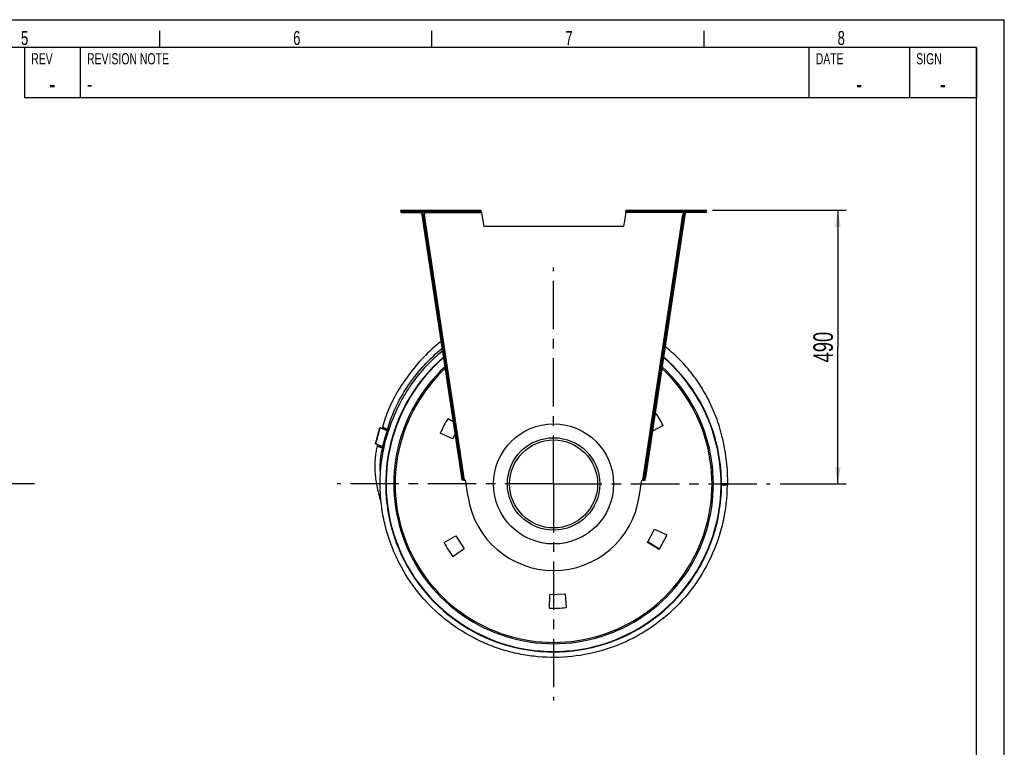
# Model space of a CAD drawing. Extents: x 0 to 420, y 0 to 297.
# Tile 15 of 15: x 244 to 420, y 167 to 297. Entities that reach past the tile are written whole.
import ezdxf

# ---------------------------------------------------------------- set-up
doc = ezdxf.new("R2010")
doc.units = 0
doc.header["$LTSCALE"] = 23.1
doc.linetypes.add('CENTER', pattern=[0.6, 0.375, -0.075, 0.075, -0.075])
doc.layers.get('0').update_dxf_attribs({"linetype": 'CONTINUOUS'})
for name, color, linetype in [('110528_DXF_CONTINUOUS_LINE', 7, 'CONTINUOUS'), ('110534_DXF_CONTINUOUS_LINE', 7, 'CONTINUOUS'), ('110536_DXF_AXIS', 7, 'CONTINUOUS'), ('110536_DXF_DIMENSION', 7, 'CONTINUOUS'), ('110651_DXF_CONTINUOUS_LINE', 7, 'CONTINUOUS'), ('110660_DXF_CONTINUOUS_LINE', 7, 'CONTINUOUS'), ('112850_DXF_CONTINUOUS_LINE', 7, 'CONTINUOUS'), ('AG_HOSE_75_8DXF_CONTINUOUS', 7, 'CONTINUOUS'), ('ASEM_65-75-10_DXF_FORMAT', 7, 'CONTINUOUS'), ('ASEM_65_75_10_DXF_AXIS', 7, 'CONTINUOUS'), ('GUIDE_75_DXF_CONTINUOUS_LI', 7, 'CONTINUOUS')]:
    doc.layers.add(name, color=color, linetype=linetype)
doc.styles.get("Standard").update_dxf_attribs({"font": 'txt', "width": 0.7})
doc.styles.add('TEXTSTYLE_2', font='txt', dxfattribs={"width": 0.7})
doc.dimstyles.new('DIMSTYLE_2', dxfattribs={"dimtxt": 3.5, "dimasz": 3, "dimexe": 1.5, "dimexo": 1, "dimgap": 0.875, "dimtad": 1, "dimdec": 3, "dimlfac": 10, "dimtxsty": 'STANDARD', "dimblk": '_ARROW_FILLED', "dimblk1": '_ARROW_FILLED', "dimblk2": '_ARROW_FILLED', "dimcen": 0.09, "dimazin": 3, "dimtp": 0.8, "dimtm": 0.8, "dimtfac": 1, "dimtdec": 3, "dimtofl": 0, "dimtmove": 0, "dimatfit": 3, "dimtolj": 1})

# ---------------------------------------------------------------- blocks, each defined once
blk = doc.blocks.new('_ARROW_FILLED')
at = {"color": 0, "linetype": 'BYBLOCK'}
blk.add_solid([(0, 0), (-1, 0.167), (-1, -0.167)], dxfattribs=at)
blk = doc.blocks.new('*D7')
at = {"layer": '110536_DXF_DIMENSION', "color": 2, "linetype": 'CONTINUOUS'}
for p, q in [((367.73, 262.87), (391.68, 262.87)), ((390.18, 262.87), (390.18, 238.37)), ((390.18, 213.87), (390.18, 238.37)), ((379.86, 213.87), (391.68, 213.87))]:
    blk.add_line(p, q, dxfattribs=at)
at = {"layer": '110536_DXF_DIMENSION', "color": 2, "linetype": 'CONTINUOUS', "xscale": 3, "yscale": 3, "zscale": 3}
for p, rotation in [((390.18, 262.87), 90), ((390.18, 213.87), 270)]:
    blk.add_blockref('_ARROW_FILLED', p, dxfattribs=dict(at, rotation=rotation))
at = {"layer": '110536_DXF_DIMENSION', "color": 2, "linetype": 'CONTINUOUS', "insert": (385.8, 238.37), "char_height": 3.5, "width": 12.375, "attachment_point": 2, "rotation": 90}
blk.add_mtext('490', dxfattribs=at)

msp = doc.modelspace()

# ---------------------------------------------------------------- linework, layer by layer
at = {"layer": '110528_DXF_CONTINUOUS_LINE', "color": 9, "linetype": 'CONTINUOUS'}
for p, q in [((312.79243, 227.95123), (312.72621, 227.98644)), ((365.76928, 199.78294), (365.8355, 199.74773))]:
    msp.add_line(p, q, dxfattribs=at)
at = {"layer": '110528_DXF_CONTINUOUS_LINE', "color": 3, "linetype": 'CONTINUOUS'}
for p, q in [((320.38417, 225.61349), (321.3157, 225.05377)), ((358.90188, 224.35889), (356.98117, 223.29423)), ((321.18962, 221.9323), (318.97576, 222.96464)), ((321.65406, 222.80578), (321.18962, 221.9323)), ((319.65983, 203.37528), (321.79629, 204.55954)), ((321.79629, 204.55954), (323.25056, 202.23223)), ((356.08371, 203.37879), (357.37209, 205.80187)), ((357.37209, 205.80187), (359.58595, 204.76953)), ((358.17754, 202.12069), (356.08371, 203.37879)), ((323.25056, 202.23223), (321.24959, 200.83114)), ((338.55652, 191.62888), (338.59915, 194.07124)), ((338.59915, 194.07124), (341.34179, 194.16701)), ((341.34179, 194.16701), (341.55469, 191.73358))]:
    msp.add_line(p, q, dxfattribs=at)
at = {"layer": '110528_DXF_CONTINUOUS_LINE', "color": 7, "linetype": 'CONTINUOUS'}
msp.add_arc((339.28086, 213.86709), 30.075, 130.9272981, 49.0727812, dxfattribs=at)
at = {"layer": '110528_DXF_CONTINUOUS_LINE', "color": 3, "linetype": 'CONTINUOUS'}
for radius, start, end in [(30, 131.0180095, 48.9821354), (22.25, 28.1344313, 35.0874507), (22.25, 148.1344313, 155.8655687), (22.25, 328.1344313, 335.8655687), (22.25, 208.1344313, 215.8655687), (22.25, 268.1344313, 275.8655687)]:
    msp.add_arc((339.28086, 213.86709), radius, start, end, dxfattribs=at)
at = {"layer": '110528_DXF_CONTINUOUS_LINE', "color": 9, "linetype": 'CONTINUOUS'}
for radius, start, end in [(28.61603, 132.7976441, 47.2018923), (28.36603, 133.1423861, 46.8573921)]:
    msp.add_arc((339.28086, 213.86709), radius, start, end, dxfattribs=at)
at = {"layer": '110534_DXF_CONTINUOUS_LINE', "color": 9, "linetype": 'CONTINUOUS'}
for p, q in [((312.0542, 262.46709), (312.0542, 262.86709)), ((366.50751, 262.46709), (366.50751, 262.86709)), ((316.08881, 262.46709), (326.34253, 262.46709)), ((323.30212, 214.54396), (316.14616, 262.08609)), ((362.4729, 262.46709), (352.21918, 262.46709)), ((355.25959, 214.54396), (362.41555, 262.08609)), ((321.97974, 220.64208), (322.17751, 220.67185)), ((356.58197, 220.64208), (356.3842, 220.67185)), ((322.36243, 218.09957), (322.5602, 218.12934)), ((356.19928, 218.09957), (356.00151, 218.12934)), ((322.82866, 215.00211), (323.02643, 215.03187)), ((322.82882, 215.00103), (323.02659, 215.0308)), ((355.73289, 215.00103), (355.53512, 215.0308)), ((355.73305, 215.00211), (355.53528, 215.03187))]:
    msp.add_line(p, q, dxfattribs=at)
at = {"layer": '110534_DXF_CONTINUOUS_LINE', "color": 3, "linetype": 'CONTINUOUS'}
for p, q in [((312.0542, 262.86709), (326.26951, 262.86709)), ((352.2922, 262.86709), (366.50751, 262.86709)), ((312.0542, 262.46709), (315.9042, 262.46709)), ((322.889, 214.60121), (315.69108, 262.4221)), ((362.87063, 262.4221), (355.73305, 215.00211)), ((366.50751, 262.46709), (362.65751, 262.46709)), ((355.67271, 214.60121), (355.73305, 215.00211))]:
    msp.add_line(p, q, dxfattribs=at)
at = {"layer": '110534_DXF_CONTINUOUS_LINE', "color": 7, "linetype": 'CONTINUOUS'}
for p, q in [((323.07555, 262.86709), (323.07555, 262.66709)), ((326.07555, 262.86709), (326.07555, 262.66709)), ((326.26951, 262.86709), (326.26951, 262.66709)), ((352.2922, 262.86709), (352.2922, 262.66709)), ((352.48616, 262.86709), (352.48616, 262.66709)), ((355.48616, 262.86709), (355.48616, 262.66709)), ((312.0542, 262.66709), (326.26951, 262.66709)), ((315.69108, 262.4221), (315.88885, 262.45187)), ((323.08677, 214.63098), (315.88885, 262.45187)), ((315.9042, 262.46709), (315.9042, 262.66709)), ((315.94838, 262.05632), (316.14616, 262.08609)), ((316.08881, 262.46709), (316.14616, 262.08609)), ((326.34253, 262.46709), (326.78086, 259.98125)), ((352.21918, 262.46709), (351.78086, 259.98125)), ((352.2922, 262.66709), (366.50751, 262.66709)), ((355.53528, 215.03187), (362.67286, 262.45187)), ((362.4729, 262.46709), (362.41555, 262.08609)), ((362.61333, 262.05632), (362.41555, 262.08609)), ((362.65751, 262.46709), (362.65751, 262.66709)), ((362.87063, 262.4221), (362.67286, 262.45187)), ((351.78086, 259.98125), (326.78086, 259.98125)), ((322.889, 214.60121), (323.08677, 214.63098)), ((323.95351, 211.56004), (323.50189, 214.56048)), ((354.6082, 211.56004), (355.05982, 214.56048)), ((355.47494, 214.63098), (355.53528, 215.03187)), ((355.67271, 214.60121), (355.47494, 214.63098))]:
    msp.add_line(p, q, dxfattribs=at)
at = {"layer": '110534_DXF_CONTINUOUS_LINE', "color": 3, "linetype": 'CONTINUOUS'}
for centre, start, end in [((312.0542, 262.66709), 90, 270), ((366.50751, 262.66709), 270, 90)]:
    msp.add_arc(centre, 0.2, start, end, dxfattribs=at)
at = {"layer": '110534_DXF_CONTINUOUS_LINE', "color": 7, "linetype": 'CONTINUOUS'}
for centre, radius, start, end in [((323.27862, 216.04377), 1.5, 270.8975556, 278.5598113), ((355.28309, 216.04377), 1.5, 261.4401887, 269.1024444), ((339.28086, 213.86709), 15.5, 188.5598113, 351.4401887)]:
    msp.add_arc(centre, radius, start, end, dxfattribs=at)
at = {"layer": '110534_DXF_CONTINUOUS_LINE', "color": 3, "linetype": 'CONTINUOUS'}
for points, knots in [([(326.34253, 262.46709), (326.3366, 262.51813), (326.32567, 262.61248), (326.31075, 262.7237), (326.29831, 262.79548), (326.28913, 262.83289), (326.28223, 262.85518), (326.27348, 262.86709), (326.26951, 262.86709)], [0, 0, 0, 0, 0.37570868, 0.695091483, 0.818353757, 0.911146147, 0.970916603, 1, 1, 1, 1]), ([(352.21918, 262.46709), (352.22511, 262.51813), (352.23604, 262.61248), (352.25096, 262.7237), (352.2634, 262.79548), (352.27258, 262.83289), (352.27948, 262.85518), (352.28823, 262.86709), (352.2922, 262.86709)], [0, 0, 0, 0, 0.37570868, 0.695091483, 0.818353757, 0.911146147, 0.970916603, 1, 1, 1, 1]), ([(323.30212, 214.54396), (323.25024, 214.54079), (323.15415, 214.5371), (323.04057, 214.54005), (322.96633, 214.55087), (322.92728, 214.56206), (322.89955, 214.57733), (322.89014, 214.59366), (322.889, 214.60121)], [0, 0, 0, 0, 0.360165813, 0.666149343, 0.785569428, 0.878759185, 0.94710206, 1, 1, 1, 1]), ([(355.25959, 214.54396), (355.31147, 214.54079), (355.40756, 214.5371), (355.52114, 214.54005), (355.59538, 214.55087), (355.63443, 214.56206), (355.66216, 214.57733), (355.67157, 214.59366), (355.67271, 214.60121)], [0, 0, 0, 0, 0.360165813, 0.666149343, 0.785569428, 0.878759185, 0.94710206, 1, 1, 1, 1])]:
    msp.add_open_spline(points, degree=3, knots=knots, dxfattribs=at)
at = {"layer": '110534_DXF_CONTINUOUS_LINE', "color": 7, "linetype": 'CONTINUOUS'}
for points, knots in [([(316.0286, 262.66709), (316.03574, 262.66709), (316.04948, 262.64235), (316.06052, 262.60327), (316.07511, 262.53947), (316.08392, 262.49262), (316.08881, 262.46709)], [0, 0, 0, 0, 0.10102656, 0.317593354, 0.631910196, 1, 1, 1, 1]), ([(326.34253, 262.46709), (326.3366, 262.49263), (326.32588, 262.53977), (326.30817, 262.60307), (326.29451, 262.64407), (326.27743, 262.66709), (326.26951, 262.66709)], [0, 0, 0, 0, 0.362762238, 0.67352206, 0.890403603, 1, 1, 1, 1]), ([(352.21918, 262.46709), (352.22511, 262.49263), (352.23583, 262.53977), (352.25354, 262.60307), (352.2672, 262.64407), (352.28428, 262.66709), (352.2922, 262.66709)], [0, 0, 0, 0, 0.362762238, 0.67352206, 0.890403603, 1, 1, 1, 1]), ([(362.53311, 262.66709), (362.52597, 262.66709), (362.51223, 262.64235), (362.50119, 262.60327), (362.4866, 262.53947), (362.47779, 262.49262), (362.4729, 262.46709)], [0, 0, 0, 0, 0.10102656, 0.317593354, 0.631910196, 1, 1, 1, 1]), ([(323.30212, 214.54396), (323.27477, 214.54467), (323.2239, 214.54822), (323.15691, 214.56234), (323.10561, 214.58704), (323.08886, 214.61708), (323.08677, 214.63098)], [0, 0, 0, 0, 0.331658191, 0.615530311, 0.82972973, 1, 1, 1, 1]), ([(355.25959, 214.54396), (355.28694, 214.54467), (355.33781, 214.54822), (355.4048, 214.56234), (355.4561, 214.58704), (355.47285, 214.61708), (355.47494, 214.63098)], [0, 0, 0, 0, 0.331658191, 0.615530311, 0.82972973, 1, 1, 1, 1])]:
    msp.add_open_spline(points, degree=3, knots=knots, dxfattribs=at)
at = {"layer": '110536_DXF_AXIS', "color": 7, "linetype": 'CENTER'}
for q in [(339.28086, 252.63265), (300.51529, 213.86709), (378.04642, 213.86709), (339.28086, 175.10152)]:
    msp.add_line((339.28086, 213.86709), q, dxfattribs=at)
at = {"layer": '110651_DXF_CONTINUOUS_LINE', "color": 7, "linetype": 'CONTINUOUS'}
msp.add_line((358.23828, 202.22006), (356.14984, 203.50316), dxfattribs=at)
at = {"layer": '110660_DXF_CONTINUOUS_LINE', "color": 7, "linetype": 'CONTINUOUS'}
for p, q in [((307.39535, 221.054), (308.1873, 223.92664)), ((309.45265, 223.40462), (308.23942, 223.89529)), ((308.24813, 223.92687), (308.57778, 223.8758)), ((309.67385, 223.3366), (309.58718, 223.36049)), ((309.67385, 223.3366), (309.76469, 223.66611)), ((308.66069, 220.53198), (307.44747, 221.02264)), ((308.88189, 220.46396), (308.79523, 220.48785)), ((308.8217, 220.24563), (308.88189, 220.46396)), ((308.87505, 220.2309), (308.8217, 220.24561))]:
    msp.add_line(p, q, dxfattribs=at)
at = {"layer": '110660_DXF_CONTINUOUS_LINE', "color": 9, "linetype": 'CONTINUOUS'}
for p, q in [((307.44747, 221.02264), (308.23942, 223.89529)), ((308.30977, 223.88439), (308.23942, 223.89529)), ((308.31412, 223.90018), (308.24813, 223.92687)), ((308.30977, 223.88439), (308.31412, 223.90018)), ((308.55303, 223.78601), (308.56323, 223.82301)), ((308.66069, 220.53198), (309.45265, 223.40462)), ((308.79523, 220.48785), (309.59026, 223.37166)), ((309.52299, 223.39372), (309.45265, 223.40462)), ((309.7082, 223.37865), (309.68705, 223.38448)), ((309.77757, 223.58962), (309.746, 223.59832)), ((308.91236, 220.40404), (308.86869, 220.41608))]:
    msp.add_line(p, q, dxfattribs=at)
at = {"layer": '110660_DXF_CONTINUOUS_LINE', "color": 3, "linetype": 'CONTINUOUS'}
for p, q in [((309.52299, 223.39372), (308.30977, 223.88439)), ((308.31412, 223.90018), (308.57343, 223.86001)), ((309.67693, 223.34777), (309.59026, 223.37166))]:
    msp.add_line(p, q, dxfattribs=at)
at = {"layer": '110660_DXF_CONTINUOUS_LINE', "color": 7, "linetype": 'CONTINUOUS'}
msp.add_arc((310.62994, 227.88443), 4.30614, 258.408495, 258.8938044, dxfattribs=at)
for points, knots in [([(308.1873, 223.92664), (308.18678, 223.92474), (308.19136, 223.91899), (308.20805, 223.90875), (308.22582, 223.90078), (308.23942, 223.89529)], [0, 0, 0, 0, 0.095531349, 0.291588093, 1, 1, 1, 1]), ([(308.24813, 223.92687), (308.23363, 223.92911), (308.21429, 223.93139), (308.19471, 223.93114), (308.18783, 223.92855), (308.1873, 223.92664)], [0, 0, 0, 0, 0.708411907, 0.904468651, 1, 1, 1, 1]), ([(309.45265, 223.40462), (309.46205, 223.40082), (309.50624, 223.38417), (309.55145, 223.37034), (309.58718, 223.36049)], [0, 0, 0, 0, 0.214912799, 1, 1, 1, 1]), ([(307.39535, 221.054), (307.39482, 221.0521), (307.3994, 221.04634), (307.41609, 221.03611), (307.43387, 221.02814), (307.44747, 221.02264)], [0, 0, 0, 0, 0.095531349, 0.291588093, 1, 1, 1, 1]), ([(308.66069, 220.53198), (308.6701, 220.52818), (308.71429, 220.51153), (308.7595, 220.4977), (308.79523, 220.48785)], [0, 0, 0, 0, 0.214912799, 1, 1, 1, 1])]:
    msp.add_open_spline(points, degree=3, knots=knots, dxfattribs=at)
at = {"layer": '110660_DXF_CONTINUOUS_LINE', "color": 3, "linetype": 'CONTINUOUS'}
for points, knots in [([(308.28371, 223.90007), (308.28344, 223.89911), (308.28573, 223.89624), (308.29408, 223.89112), (308.30297, 223.88714), (308.30977, 223.88439)], [0, 0, 0, 0, 0.095503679, 0.291629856, 1, 1, 1, 1]), ([(308.31412, 223.90018), (308.30687, 223.9013), (308.2972, 223.90244), (308.28741, 223.90232), (308.28397, 223.90102), (308.28371, 223.90007)], [0, 0, 0, 0, 0.708370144, 0.904496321, 1, 1, 1, 1]), ([(309.52299, 223.39372), (309.5277, 223.39182), (309.54979, 223.3835), (309.57239, 223.37659), (309.59026, 223.37166)], [0, 0, 0, 0, 0.214912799, 1, 1, 1, 1])]:
    msp.add_open_spline(points, degree=3, knots=knots, dxfattribs=at)
at = {"layer": '110660_DXF_CONTINUOUS_LINE', "color": 9, "linetype": 'CONTINUOUS'}
for points, knots in [([(309.30983, 223.52106), (309.21143, 223.54819), (309.06926, 223.59066), (308.89058, 223.65164), (308.7779, 223.69436), (308.68689, 223.7327), (308.61905, 223.76812), (308.57946, 223.79235), (308.56113, 223.81538), (308.56323, 223.82301)], [0, 0, 0, 0, 0.375666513, 0.545665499, 0.695054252, 0.818313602, 0.911110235, 0.970889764, 1, 1, 1, 1]), ([(309.69888, 223.42669), (309.66817, 223.43299), (309.53772, 223.46115), (309.40827, 223.49392), (309.30983, 223.52106)], [0, 0, 0, 0, 0.234867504, 1, 1, 1, 1])]:
    msp.add_open_spline(points, degree=3, knots=knots, dxfattribs=at)
at = {"layer": '112850_DXF_CONTINUOUS_LINE', "color": 7, "linetype": 'CONTINUOUS'}
for radius in [10.75, 7.875]:
    msp.add_circle((339.28086, 213.86709), radius, dxfattribs=at)
at = {"layer": '112850_DXF_CONTINUOUS_LINE', "color": 9, "linetype": 'CONTINUOUS'}
msp.add_circle((339.28086, 213.86709), 8.275, dxfattribs=at)
at = {"layer": 'AG_HOSE_75_8DXF_CONTINUOUS', "color": 7, "linetype": 'CONTINUOUS'}
for p, q in [((318.82168, 237.24349), (318.88712, 237.3006)), ((318.82226, 237.24283), (318.88759, 237.30006)), ((318.97026, 237.3727), (318.98681, 237.38699)), ((318.97036, 237.37258), (318.98681, 237.38699)), ((319.05849, 237.44865), (319.07417, 237.46209)), ((319.05886, 237.44822), (319.0746, 237.46159)), ((319.15267, 237.52908), (319.19906, 237.56846)), ((319.15324, 237.52841), (319.19961, 237.56782)), ((370.48086, 213.66711), (369.35487, 213.66711)), ((370.48086, 213.66711), (370.48086, 213.86711)), ((359.72758, 190.4807), (359.5895, 190.36083)), ((359.72803, 190.48018), (359.65727, 190.41851)), ((359.37467, 190.17679), (359.31206, 190.12407)), ((359.37511, 190.17627), (359.31262, 190.12341)), ((359.65727, 190.41851), (359.59002, 190.36024))]:
    msp.add_line(p, q, dxfattribs=at)
at = {"layer": 'AG_HOSE_75_8DXF_CONTINUOUS', "color": 9, "linetype": 'CONTINUOUS'}
msp.add_line((370.48083, 213.86711), (369.35475, 213.86711), dxfattribs=at)
at = {"layer": 'AG_HOSE_75_8DXF_CONTINUOUS', "color": 7, "linetype": 'CONTINUOUS'}
for points in [[(369.76992, 220.99938), (369.69968, 221.33285), (369.59539, 221.79957), (369.48498, 222.26225), (369.36852, 222.72088), (369.24607, 223.17543), (369.11771, 223.62585), (368.9835, 224.07214), (368.8435, 224.51424), (368.69778, 224.95213), (368.5464, 225.38579), (368.38942, 225.8152), (368.2269, 226.24031), (368.05889, 226.66115), (367.88547, 227.07765), (367.70669, 227.4898), (367.52261, 227.89759), (367.33328, 228.30101), (367.13876, 228.69999), (366.93911, 229.09457), (366.73436, 229.48472), (366.5246, 229.87039), (366.30984, 230.2516), (366.09015, 230.62831), (365.86558, 231.0005), (365.63616, 231.36817), (365.40195, 231.73129), (365.16301, 232.08983), (364.91934, 232.44384), (364.67101, 232.79326), (364.41808, 233.13807), (364.16051, 233.47835), (363.89837, 233.81407), (363.6317, 234.14519), (363.36045, 234.4718), (363.08467, 234.79387), (362.80441, 235.11133), (362.51961, 235.42428), (362.23032, 235.73267), (361.93657, 236.03645), (361.63833, 236.33568), (361.33563, 236.63031), (361.02853, 236.92031), (360.71698, 237.20572), (360.40102, 237.48649), (360.08071, 237.76259), (359.75597, 238.03406), (359.42687, 238.30084), (359.25971, 238.4322)], [(370.48086, 213.86711), (370.47758, 214.36209), (370.4673, 214.87279), (370.45008, 215.38061), (370.42595, 215.88555), (370.39499, 216.38751), (370.35725, 216.88631), (370.3128, 217.38189), (370.2617, 217.87421), (370.20403, 218.3631), (370.13984, 218.84851), (370.0692, 219.33039), (369.9922, 219.80857), (369.90892, 220.283), (369.81941, 220.75365), (369.76985, 220.9997)]]:
    msp.add_lwpolyline(points, dxfattribs=at)
for centre, radius, start, end in [((339.2188, 213.93868), 30.97025, 130.8291855, 131.0327767), ((339.21644, 213.94141), 30.96664, 130.613777, 130.7887103), ((339.2226, 213.93422), 30.97611, 130.3846858, 130.5755683), ((339.25715, 213.89587), 31.02771, 129.7770186, 129.9839746), ((339.31253, 213.83115), 31.0171, 311.1628474, 311.393838), ((339.25693, 213.89108), 31.09853, 308.8773058, 309.7869586), ((339.31915, 213.8206), 31.00476, 309.7819525, 310.1863034), ((339.24216, 213.9088), 31.12159, 310.189821, 310.3848416), ((339.29573, 213.85055), 31.04276, 310.3029958, 310.5873391), ((339.30017, 213.84537), 31.03593, 310.5873404, 310.8251828)]:
    msp.add_arc(centre, radius, start, end, dxfattribs=at)
for points, knots in [([(359.1581, 189.99391), (358.37805, 189.34441), (356.75291, 188.12133), (354.14867, 186.53424), (351.40077, 185.21002), (347.5855, 183.81255), (342.58652, 182.77694), (337.48154, 182.7379), (333.45769, 183.3021), (330.49295, 184.01902), (327.61269, 185.02298), (323.92516, 186.72916), (319.6554, 189.52895), (315.28957, 193.81983), (311.84273, 198.87863), (309.84618, 203.57793), (308.82244, 207.50997), (308.34628, 210.52279), (308.16752, 213.56773), (308.32733, 217.62781), (309.27301, 222.64456), (311.17996, 227.38016), (313.23331, 230.88632), (315.02491, 233.35504), (317.04923, 235.63606), (318.54181, 237.01781), (319.31957, 237.67005)], [0, 0, 0, 0, 0.031268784, 0.062537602, 0.093806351, 0.125075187, 0.187537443, 0.249999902, 0.281268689, 0.312537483, 0.343806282, 0.375075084, 0.43753749, 0.499999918, 0.562462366, 0.624924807, 0.656193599, 0.687462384, 0.718731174, 0.749999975, 0.812462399, 0.87492483, 0.906193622, 0.937462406, 0.968731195, 1, 1, 1, 1]), ([(370.34521, 213.66711), (370.33084, 211.4374), (369.81831, 206.96628), (367.63285, 200.59091), (364.13535, 194.8299), (361.02918, 191.57332), (359.32575, 190.13451)], [0, 0, 0, 0, 0.249999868, 0.499999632, 0.749999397, 1, 1, 1, 1])]:
    msp.add_open_spline(points, degree=3, knots=knots, dxfattribs=at)
at = {"layer": 'ASEM_65-75-10_DXF_FORMAT', "color": 7, "linetype": 'CONTINUOUS'}
for p, q in [((-0.00158, 296.99848), (419.99842, 296.99848)), ((419.99842, -0.00152), (419.99842, 296.99848)), ((268.74842, 291.99848), (268.74842, 294.99848)), ((317.49842, 291.99848), (317.49842, 294.99848)), ((366.24842, 291.99848), (366.24842, 294.99848)), ((414.99842, 291.99848), (24.99842, 291.99848)), ((414.99842, 291.99848), (244.49842, 291.99848)), ((244.49842, 291.99848), (244.49842, 282.99848)), ((254.49842, 291.99848), (254.49842, 282.99848)), ((384.99842, 291.99848), (384.99842, 282.99848)), ((402.99842, 291.99848), (402.99842, 282.99848)), ((414.99842, 291.99848), (414.99842, 282.99848)), ((414.99842, 4.99848), (414.99842, 291.99848)), ((414.99842, 282.99848), (244.49842, 282.99848))]:
    msp.add_line(p, q, dxfattribs=at)
at = {"layer": 'ASEM_65_75_10_DXF_AXIS', "color": 7, "linetype": 'CENTER'}
msp.add_line((246.33631, 213.86709), (148.10631, 213.86709), dxfattribs=at)
at = {"layer": 'GUIDE_75_DXF_CONTINUOUS_LI', "color": 7, "linetype": 'CONTINUOUS'}
for p, q in [((308.62922, 224.06239), (308.55303, 223.78601)), ((307.75672, 220.89757), (307.70388, 220.70591)), ((308.34585, 210.73103), (308.38854, 210.6055))]:
    msp.add_line(p, q, dxfattribs=at)
at = {"layer": 'GUIDE_75_DXF_CONTINUOUS_LI', "color": 9, "linetype": 'CONTINUOUS'}
for p, q in [((309.49791, 223.40387), (309.58153, 223.70719)), ((308.65619, 220.35071), (308.70193, 220.51664))]:
    msp.add_line(p, q, dxfattribs=at)
at = {"layer": 'GUIDE_75_DXF_CONTINUOUS_LI', "color": 7, "linetype": 'CONTINUOUS'}
for points in [[(319.1531, 239.42144), (319.11196, 239.38894), (318.70042, 239.0529), (318.29301, 238.70913), (317.88992, 238.35773), (317.49134, 237.99882), (317.09807, 237.63309), (316.71027, 237.26067), (316.32813, 236.88172), (315.95244, 236.49702), (315.58335, 236.10675), (315.22099, 235.71107), (314.86613, 235.31086), (314.51888, 234.90631), (314.17935, 234.49761), (313.84821, 234.0857), (313.5256, 233.67086), (313.21151, 233.25322), (312.90635, 232.8335), (312.61022, 232.412), (312.32306, 231.98884), (312.04508, 231.56448), (311.77625, 231.13914), (311.51659, 230.71302), (311.26624, 230.2866), (311.02519, 229.86007), (310.7934, 229.43362), (310.57103, 229.00777), (310.35801, 228.58266), (310.15429, 228.15852), (309.96001, 227.73592), (309.77507, 227.31504), (309.59938, 226.89604), (309.43303, 226.47957), (309.2759, 226.06578), (309.12785, 225.65484), (308.98892, 225.24738), (308.85898, 224.84371), (308.7378, 224.44382), (308.62922, 224.06239)], [(307.70388, 220.70591), (307.64265, 220.47456), (307.5827, 220.22724), (307.52745, 219.97611), (307.47695, 219.72126), (307.43125, 219.46268), (307.3904, 219.20029), (307.35443, 218.93414), (307.32342, 218.66427), (307.29741, 218.39064), (307.27645, 218.11332), (307.2606, 217.83234), (307.2499, 217.54764), (307.24442, 217.25932), (307.2442, 216.9674), (307.24931, 216.67173), (307.2598, 216.37238), (307.27574, 216.06942), (307.2972, 215.76271), (307.32427, 215.45233), (307.35703, 215.13834), (307.39558, 214.82062), (307.44001, 214.49926), (307.4904, 214.17432), (307.54687, 213.8457), (307.60951, 213.51349), (307.6784, 213.1778), (307.75369, 212.83849), (307.83547, 212.49571), (307.92382, 212.14956), (308.01892, 211.79989), (308.12083, 211.44699), (308.22969, 211.09089), (308.34585, 210.73103)]]:
    msp.add_lwpolyline(points, dxfattribs=at)
at = {"layer": 'GUIDE_75_DXF_CONTINUOUS_LI', "color": 9, "linetype": 'CONTINUOUS'}
for centre, radius, start, end in [((310.8974, 229.14443), 5.5942, 256.3953676, 258.2244594), ((310.67177, 228.09005), 4.51597, 258.2969445, 258.524716), ((310.64155, 227.9414), 4.36427, 258.5252545, 258.6550478), ((310.61062, 227.78699), 4.2068, 258.6543406, 258.8963244)]:
    msp.add_arc(centre, radius, start, end, dxfattribs=at)
for points, knots in [([(309.58153, 223.70719), (309.97439, 225.13219), (311.0403, 227.9077), (313.2889, 231.74102), (316.06018, 235.20616), (318.20423, 237.24398), (319.33921, 238.18293)], [0, 0, 0, 0, 0.250477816, 0.50057951, 0.750393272, 1, 1, 1, 1]), ([(308.62922, 224.06239), (308.62658, 224.05281), (308.65462, 224.02451), (308.70696, 223.99521), (308.79979, 223.95105), (308.9208, 223.90398), (309.06793, 223.85248), (309.28972, 223.78287), (309.46346, 223.73572), (309.58153, 223.70719)], [0, 0, 0, 0, 0.029032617, 0.092511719, 0.191207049, 0.320781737, 0.474766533, 0.645258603, 1, 1, 1, 1]), ([(307.70388, 220.70591), (307.70124, 220.69633), (307.72927, 220.66802), (307.78162, 220.63873), (307.87445, 220.59456), (307.99545, 220.5475), (308.14259, 220.496), (308.36437, 220.42639), (308.53811, 220.37924), (308.65619, 220.35071)], [0, 0, 0, 0, 0.02903273, 0.092511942, 0.191207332, 0.320782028, 0.474766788, 0.645258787, 1, 1, 1, 1]), ([(308.27365, 215.75878), (308.24471, 216.14232), (308.18045, 217.68007), (308.34916, 219.23705), (308.65619, 220.35071)], [0, 0, 0, 0, 0.249788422, 1, 1, 1, 1]), ([(308.65619, 220.35071), (308.67196, 220.34689), (308.73286, 220.33243), (308.794, 220.31893), (308.83942, 220.30962)], [0, 0, 0, 0, 0.259305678, 1, 1, 1, 1])]:
    msp.add_open_spline(points, degree=3, knots=knots, dxfattribs=at)

# ---------------------------------------------------------------- texts
at = {"layer": 'ASEM_65-75-10_DXF_FORMAT', "color": 7, "linetype": 'CONTINUOUS', "char_height": 2.5, "attachment_point": 1}
for s, insert, width in [('5', (243.88927, 294.97512), 2.6785714), ('6', (292.63927, 294.97512), 2.9464286), ('7', (341.38927, 294.97512), 2.9464286), ('8', (390.13927, 294.97512), 2.9464286)]:
    msp.add_mtext(s, dxfattribs=dict(at, insert=insert, width=width))
at = {"layer": 'ASEM_65-75-10_DXF_FORMAT', "color": 2, "linetype": 'CONTINUOUS', "style": 'TEXTSTYLE_2'}
for s, insert, char_height, width, attachment_point in [('REV', (245.72342, 290.99848), 2, 4.2, 1), ('REVISION NOTE', (255.72342, 290.99848), 2, 18.2, 1), ('DATE', (386.22342, 290.99848), 2, 5.6, 1), ('SIGN', (404.22342, 290.99848), 2, 5.6, 1), ('-', (249.49842, 287.24848), 3.5, 2.45, 2), ('-', (255.72342, 286.99848), 3, 2.1, 1), ('-', (393.99842, 287.24848), 3.5, 2.45, 2), ('-', (408.99842, 287.24848), 3.5, 2.45, 2)]:
    msp.add_mtext(s, dxfattribs=dict(at, insert=insert, char_height=char_height, width=width, attachment_point=attachment_point))

# ---------------------------------------------------------------- dimensions: what is measured, and where the dimension line sits
at = {"layer": '110536_DXF_DIMENSION', "color": 2, "linetype": 'CONTINUOUS'}
dim = msp.add_linear_dim(base=(390.17843, 262.86709), p1=(378.85616, 213.86709), p2=(366.72824, 262.86709), angle=90, dimstyle='DIMSTYLE_2', dxfattribs=at)
dim.commit()
dim.dimension.update_dxf_attribs({"geometry": '*D7', "text_midpoint": (390.17843, 237.8671), "dimtype": 160})

doc.saveas('drawing.dxf')
